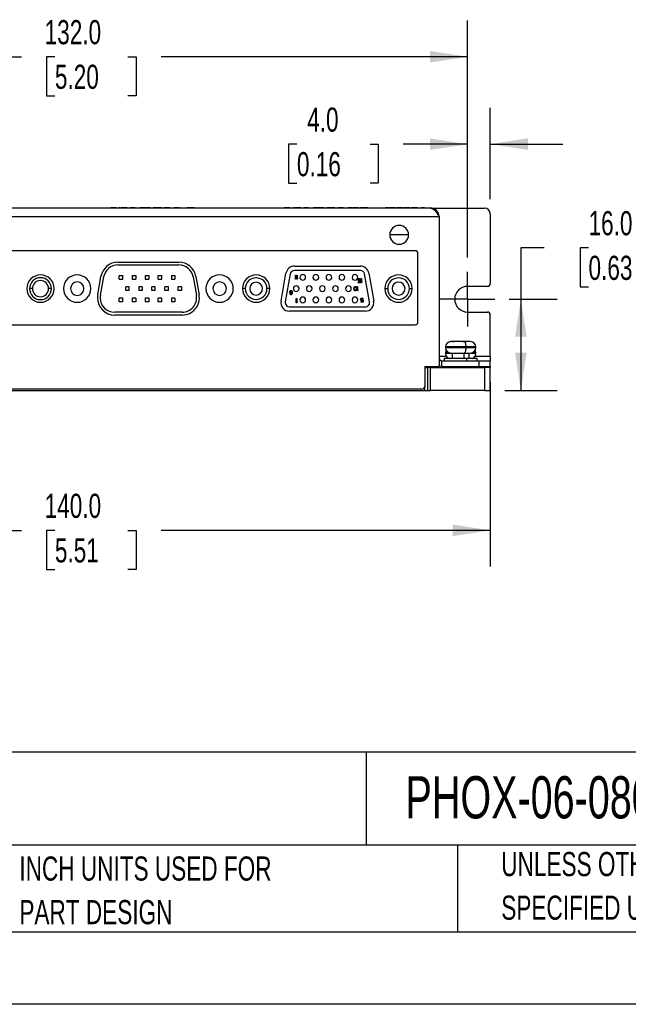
# Model space of a CAD drawing. Header units: millimetres. Extents: x 0 to 559, y 0 to 432.
# Tile 3 of 37: x 251 to 358, y 0 to 173. Entities that reach past the tile are written whole.
import ezdxf

# ---------------------------------------------------------------- set-up
doc = ezdxf.new("R2010")
doc.units = ezdxf.units.MM
doc.header["$LTSCALE"] = 2
doc.linetypes.add('CENTERX2', pattern=[20.32, 12.7, -2.54, 2.54, -2.54])
doc.layers.add('CENTER', color=40, linetype='CENTERX2')
doc.layers.add('DIMENSIONS', color=140, linetype='Continuous', lineweight=25)
doc.layers.add('TEXT', color=140, linetype='Continuous', lineweight=25)
doc.styles.add('SLDTEXTSTYLE0', font='TXT', dxfattribs={"width": 0.7})
doc.dimstyles.new('SLDDIMSTYLE0', dxfattribs={"dimtxt": 4.316016, "dimasz": 6.604, "dimexe": 0, "dimexo": 0.0625, "dimgap": 1.079004, "dimtad": 0, "dimtih": 1, "dimtoh": 1, "dimdec": 1, "dimrnd": 1e-09, "dimzin": 4, "dimdsep": 46, "dimtxsty": 'SLDTEXTSTYLE0', "dimsah": 1, "dimcen": 0.09, "dimadec": 0, "dimazin": 1, "dimtfac": 1, "dimtdec": 1, "dimtofl": 0, "dimtmove": 0, "dimatfit": 3, "dimfxl": 0, "dimfrac": 2, "dimtolj": 1, "dimtzin": 12, "dimarcsym": 0})
doc.dimstyles.new('SLDDIMSTYLE3', dxfattribs={"dimtxt": 4.316016, "dimasz": 6.604, "dimexe": 0, "dimexo": 0.0625, "dimgap": 1.079004, "dimtad": 0, "dimtih": 1, "dimtoh": 1, "dimdec": 1, "dimrnd": 1e-09, "dimzin": 4, "dimdsep": 46, "dimtxsty": 'SLDTEXTSTYLE0', "dimsah": 1, "dimcen": 0.09, "dimadec": 0, "dimazin": 1, "dimtfac": 1, "dimtdec": 1, "dimtmove": 0, "dimatfit": 0, "dimfxl": 0, "dimfrac": 2, "dimtolj": 1, "dimtzin": 12, "dimarcsym": 0})

# ---------------------------------------------------------------- blocks, each defined once
blk = doc.blocks.new('SW_NOTE_0')
at = {"layer": 'TEXT', "color": 0, "linetype": 'CENTERX2', "lineweight": 18, "insert": (0, 5.3), "char_height": 4.1136, "attachment_point": 1, "style": 'SLDTEXTSTYLE0'}
blk.add_mtext('LS ELECTRIC SERVO DRIVE, 300W, 24-80 VDC, (2) ETHERNET 100BASE-TX (RJ45) PORT(s), ETHERCAT', dxfattribs=at)
blk = doc.blocks.new('SW_NOTE_0_2')
at = {"layer": 'TEXT', "color": 0, "linetype": 'CENTERX2', "lineweight": 18, "char_height": 4.2333, "attachment_point": 1, "style": 'SLDTEXTSTYLE0'}
for s, insert in [('UNLESS OTHERWISE', (0, 5.46)), ('SPECIFIED UNITS ARE:', (0, -2.19))]:
    blk.add_mtext(s, dxfattribs=dict(at, insert=insert))
blk = doc.blocks.new('SW_NOTE_0_6')
at = {"layer": 'TEXT', "color": 0, "linetype": 'CENTERX2', "lineweight": 18, "char_height": 4.2333, "attachment_point": 1, "style": 'SLDTEXTSTYLE0'}
for s, insert in [('INCH UNITS USED FOR', (0, 5.46)), ('PART DESIGN', (0, -2.19))]:
    blk.add_mtext(s, dxfattribs=dict(at, insert=insert))
blk = doc.blocks.new('_D_3')
at = {"layer": 'DIMENSIONS'}
for p, q in [((197.3, 131.09), (197.3, 172.66)), ((329.3, 131.09), (329.3, 172.66)), ((197.3, 166.31), (251.04, 166.31)), ((256.89, 166.31), (255.44, 166.31)), ((255.44, 166.31), (255.44, 159.46)), ((269.71, 166.31), (271.16, 166.31)), ((271.16, 166.31), (271.16, 159.46)), ((329.3, 166.31), (275.56, 166.31)), ((255.44, 159.46), (256.89, 159.46)), ((271.16, 159.46), (269.71, 159.46))]:
    blk.add_line(p, q, dxfattribs=at)
for points in [[(197.3, 166.31), (203.91, 165.3), (203.91, 167.33)], [(329.3, 166.31), (322.7, 167.33), (322.7, 165.3)]]:
    blk.add_solid(points, dxfattribs=at)
at = {"layer": 'DIMENSIONS', "char_height": 4.233, "attachment_point": 1, "style": 'SLDTEXTSTYLE0'}
for s, insert in [('132.0', (255.09, 172.74)), ('5.20', (256.89, 164.91))]:
    blk.add_mtext(s, dxfattribs=dict(at, insert=insert))
blk = doc.blocks.new('_D_4')
at = {"layer": 'DIMENSIONS'}
for p, q in [((193.3, 109.22), (193.3, 76.84)), ((333.3, 109.22), (333.3, 76.84)), ((193.3, 83.19), (251.04, 83.19)), ((256.89, 83.19), (255.44, 83.19)), ((255.44, 83.19), (255.44, 76.33)), ((269.71, 83.19), (271.16, 83.19)), ((271.16, 83.19), (271.16, 76.33)), ((333.3, 83.19), (275.56, 83.19)), ((255.44, 76.33), (256.89, 76.33)), ((271.16, 76.33), (269.71, 76.33))]:
    blk.add_line(p, q, dxfattribs=at)
for points in [[(193.3, 83.19), (199.91, 82.17), (199.91, 84.21)], [(333.3, 83.19), (326.7, 84.21), (326.7, 82.17)]]:
    blk.add_solid(points, dxfattribs=at)
at = {"layer": 'DIMENSIONS', "char_height": 4.233, "attachment_point": 1, "style": 'SLDTEXTSTYLE0'}
for s, insert in [('140.0', (255.09, 89.61)), ('5.51', (256.89, 81.79))]:
    blk.add_mtext(s, dxfattribs=dict(at, insert=insert))
blk = doc.blocks.new('_D_7')
at = {"layer": 'DIMENSIONS'}
for p, q in [((329.3, 131.09), (329.3, 157.32)), ((333.3, 141.3), (333.3, 157.32)), ((299.36, 150.97), (297.91, 150.97)), ((297.91, 150.97), (297.91, 144.11)), ((312.19, 150.97), (313.64, 150.97)), ((313.64, 150.97), (313.64, 144.11)), ((329.3, 150.97), (318.03, 150.97)), ((333.3, 150.97), (346, 150.97)), ((297.91, 144.11), (299.36, 144.11)), ((313.64, 144.11), (312.19, 144.11))]:
    blk.add_line(p, q, dxfattribs=at)
for points in [[(329.3, 150.97), (322.7, 151.99), (322.7, 149.96)], [(333.3, 150.97), (339.91, 149.96), (339.91, 151.99)]]:
    blk.add_solid(points, dxfattribs=at)
at = {"layer": 'DIMENSIONS', "char_height": 4.233, "attachment_point": 1, "style": 'SLDTEXTSTYLE0'}
for s, insert in [('4.0', (301.16, 157.39)), ('0.16', (299.36, 149.57))]:
    blk.add_mtext(s, dxfattribs=dict(at, insert=insert))
blk = doc.blocks.new('_D_8')
at = {"layer": 'DIMENSIONS'}
for p, q in [((342.75, 132.78), (338.66, 132.78)), ((338.66, 132.78), (338.66, 123.76)), ((350.53, 132.78), (349.08, 132.78)), ((349.08, 132.78), (349.08, 125.93)), ((363.36, 132.78), (364.81, 132.78)), ((364.81, 132.78), (364.81, 125.93)), ((349.08, 125.93), (350.53, 125.93)), ((364.81, 125.93), (363.36, 125.93)), ((336.63, 123.76), (345.01, 123.76)), ((338.66, 123.76), (338.66, 107.76)), ((335.84, 107.76), (345.01, 107.76))]:
    blk.add_line(p, q, dxfattribs=at)
for points in [[(338.66, 123.76), (337.64, 117.16), (339.67, 117.16)], [(338.66, 107.76), (339.67, 114.37), (337.64, 114.37)]]:
    blk.add_solid(points, dxfattribs=at)
at = {"layer": 'DIMENSIONS', "char_height": 4.233, "attachment_point": 1, "style": 'SLDTEXTSTYLE0'}
for s, insert in [('16.0', (350.53, 139.21)), ('0.63', (350.53, 131.38))]:
    blk.add_mtext(s, dxfattribs=dict(at, insert=insert))
blk = doc.blocks.new('SW_CENTERMARKSYMBOL_0')
at = {"layer": 'CENTER', "color": 0}
for p, q in [((0, 2.54), (0, 4.79)), ((0, 0), (0, 2.54)), ((-2.54, 0), (-4.79, 0)), ((0, 0), (-2.54, 0)), ((0, 0), (0, -2.54)), ((0, 0), (2.54, 0)), ((2.54, 0), (4.79, 0)), ((0, -2.54), (0, -4.79))]:
    blk.add_line(p, q, dxfattribs=at)

msp = doc.modelspace()

# ---------------------------------------------------------------- linework, layer by layer
for p, q in [((202.3, 138.26), (324.3, 138.26)), ((322.8, 139.76), (203.8, 139.76)), ((266.61, 139.76), (266.61, 139.77)), ((266.71, 139.76), (266.71, 139.77)), ((267.67, 139.77), (266.71, 139.77)), ((267.67, 139.76), (267.67, 139.77)), ((267.73, 139.76), (267.73, 139.77)), ((268.17, 139.76), (268.17, 139.77)), ((268.31, 139.77), (268.17, 139.77)), ((268.31, 139.76), (268.31, 139.77)), ((268.46, 139.76), (268.46, 139.77)), ((268.46, 139.76), (268.46, 139.77)), ((268.64, 139.77), (268.46, 139.77)), ((268.64, 139.76), (268.64, 139.77)), ((269.22, 139.77), (268.64, 139.77)), ((269.22, 139.76), (269.22, 139.77)), ((269.48, 139.77), (269.22, 139.77)), ((269.48, 139.76), (269.48, 139.77)), ((269.57, 139.77), (269.48, 139.77)), ((269.57, 139.76), (269.57, 139.77)), ((269.7, 139.76), (269.7, 139.77)), ((270.11, 139.76), (270.11, 139.77)), ((270.97, 139.77), (270.11, 139.77)), ((270.97, 139.76), (270.97, 139.77)), ((271.58, 139.76), (271.58, 139.77)), ((271.58, 139.76), (271.58, 139.77)), ((271.81, 139.76), (271.81, 139.77)), ((272.69, 139.77), (271.81, 139.77)), ((272.69, 139.76), (272.69, 139.77)), ((273.61, 139.77), (272.69, 139.77)), ((273.61, 139.76), (273.61, 139.77)), ((274.05, 139.76), (274.05, 139.77)), ((274.15, 139.76), (274.15, 139.77)), ((274.57, 139.77), (274.15, 139.77)), ((274.57, 139.76), (274.57, 139.77)), ((275.58, 139.77), (274.57, 139.77)), ((275.58, 139.76), (275.58, 139.77)), ((275.99, 139.76), (275.99, 139.77)), ((276.09, 139.76), (276.09, 139.77)), ((277.05, 139.77), (276.09, 139.77)), ((277.05, 139.76), (277.05, 139.77)), ((277.11, 139.76), (277.11, 139.77)), ((277.55, 139.76), (277.55, 139.77)), ((277.7, 139.76), (277.7, 139.77)), ((277.84, 139.76), (277.84, 139.77)), ((278.01, 139.77), (277.84, 139.77)), ((278.01, 139.76), (278.01, 139.77)), ((278.42, 139.77), (278.01, 139.77)), ((278.42, 139.76), (278.42, 139.77)), ((278.6, 139.77), (278.42, 139.77)), ((278.6, 139.76), (278.6, 139.77)), ((278.75, 139.76), (278.75, 139.77)), ((278.89, 139.77), (278.75, 139.77)), ((278.89, 139.76), (278.89, 139.77)), ((279.99, 139.76), (279.99, 139.77)), ((280.09, 139.76), (280.09, 139.77)), ((280.61, 139.77), (280.09, 139.77)), ((280.61, 139.76), (280.61, 139.77)), ((281.31, 139.77), (280.61, 139.77)), ((281.31, 139.76), (281.31, 139.77)), ((297.06, 139.76), (297.06, 139.77)), ((297.16, 139.76), (297.16, 139.77)), ((298.13, 139.77), (297.16, 139.77)), ((298.13, 139.76), (298.13, 139.77)), ((298.18, 139.76), (298.18, 139.77)), ((298.62, 139.76), (298.62, 139.77)), ((298.77, 139.77), (298.62, 139.77)), ((298.77, 139.76), (298.77, 139.77)), ((298.92, 139.76), (298.92, 139.77)), ((298.92, 139.76), (298.92, 139.77)), ((299.09, 139.77), (298.92, 139.77)), ((299.09, 139.76), (299.09, 139.77)), ((299.67, 139.77), (299.09, 139.77)), ((299.67, 139.76), (299.67, 139.77)), ((299.93, 139.77), (299.67, 139.77)), ((299.93, 139.76), (299.93, 139.77)), ((300.03, 139.77), (299.93, 139.77)), ((300.03, 139.76), (300.03, 139.77)), ((300.15, 139.76), (300.15, 139.77)), ((300.56, 139.76), (300.56, 139.77)), ((301.42, 139.77), (300.56, 139.77)), ((301.42, 139.76), (301.42, 139.77)), ((302.03, 139.76), (302.03, 139.77)), ((302.03, 139.76), (302.03, 139.77)), ((302.27, 139.76), (302.27, 139.77)), ((303.15, 139.77), (302.27, 139.77)), ((303.15, 139.76), (303.15, 139.77)), ((304.06, 139.77), (303.15, 139.77)), ((304.06, 139.76), (304.06, 139.77)), ((304.5, 139.76), (304.5, 139.77)), ((304.6, 139.76), (304.6, 139.77)), ((305.02, 139.77), (304.6, 139.77)), ((305.02, 139.76), (305.02, 139.77)), ((306.03, 139.77), (305.02, 139.77)), ((306.03, 139.76), (306.03, 139.77)), ((306.45, 139.76), (306.45, 139.77)), ((306.55, 139.76), (306.55, 139.77)), ((307.51, 139.77), (306.55, 139.77)), ((307.51, 139.76), (307.51, 139.77)), ((307.56, 139.76), (307.56, 139.77)), ((308, 139.76), (308, 139.77)), ((308.15, 139.76), (308.15, 139.77)), ((308.3, 139.76), (308.3, 139.77)), ((308.47, 139.77), (308.3, 139.77)), ((308.47, 139.76), (308.47, 139.77)), ((308.87, 139.77), (308.47, 139.77)), ((308.87, 139.76), (308.87, 139.77)), ((309.06, 139.77), (308.87, 139.77)), ((309.06, 139.76), (309.06, 139.77)), ((309.2, 139.76), (309.2, 139.77)), ((309.35, 139.77), (309.2, 139.77)), ((309.35, 139.76), (309.35, 139.77)), ((310.19, 139.77), (309.35, 139.77)), ((310.19, 139.76), (310.19, 139.77)), ((310.36, 139.76), (310.36, 139.77)), ((310.51, 139.76), (310.51, 139.77)), ((310.67, 139.77), (310.51, 139.77)), ((310.67, 139.76), (310.67, 139.77)), ((311.51, 139.77), (310.67, 139.77)), ((311.51, 139.76), (311.51, 139.77)), ((311.68, 139.77), (311.51, 139.77)), ((311.68, 139.76), (311.68, 139.77)), ((311.83, 139.77), (311.68, 139.77)), ((311.83, 139.76), (311.83, 139.77)), ((311.97, 139.77), (314.48, 139.77)), ((314.49, 139.76), (314.49, 139.77)), ((314.9, 139.76), (314.9, 139.77)), ((315.42, 139.77), (314.9, 139.77)), ((315.42, 139.76), (315.42, 139.77)), ((315.42, 139.77), (315.52, 139.77)), ((315.53, 139.76), (315.53, 139.77)), ((315.57, 139.77), (315.53, 139.77)), ((315.57, 139.76), (315.57, 139.77)), ((315.99, 139.77), (315.57, 139.77)), ((315.99, 139.76), (315.99, 139.77)), ((316.1, 139.77), (315.99, 139.77)), ((316.1, 139.76), (316.1, 139.77)), ((316.21, 139.77), (316.1, 139.77)), ((316.21, 139.76), (316.21, 139.77)), ((316.63, 139.77), (316.21, 139.77)), ((316.63, 139.76), (316.63, 139.77)), ((316.67, 139.76), (316.67, 139.77)), ((316.68, 139.77), (316.8, 139.77)), ((316.81, 139.76), (316.81, 139.77)), ((316.92, 139.77), (316.81, 139.77)), ((316.92, 139.76), (316.92, 139.77)), ((317.04, 139.77), (316.92, 139.77)), ((317.04, 139.76), (317.04, 139.77)), ((317.67, 139.77), (317.04, 139.77)), ((317.67, 139.76), (317.67, 139.77)), ((317.8, 139.77), (317.67, 139.77)), ((317.8, 139.76), (317.8, 139.77)), ((317.91, 139.77), (317.8, 139.77)), ((317.91, 139.76), (317.91, 139.77)), ((318.02, 139.77), (318.06, 139.77)), ((318.06, 139.76), (318.06, 139.77)), ((318.1, 139.77), (318.06, 139.77)), ((318.1, 139.76), (318.1, 139.77)), ((318.53, 139.77), (318.1, 139.77)), ((318.53, 139.76), (318.53, 139.77)), ((318.64, 139.77), (318.53, 139.77)), ((318.64, 139.76), (318.64, 139.77)), ((318.75, 139.77), (318.64, 139.77)), ((318.75, 139.76), (318.75, 139.77)), ((319.17, 139.77), (318.75, 139.77)), ((319.17, 139.76), (319.17, 139.77)), ((319.21, 139.76), (319.21, 139.77)), ((319.22, 139.77), (319.41, 139.77)), ((319.41, 139.76), (319.41, 139.77)), ((319.96, 139.77), (319.41, 139.77)), ((319.96, 139.76), (319.96, 139.77)), ((320.53, 139.77), (319.96, 139.77)), ((320.53, 139.76), (320.53, 139.77)), ((320.82, 139.76), (320.82, 139.77)), ((321.24, 139.76), (321.24, 139.77)), ((321.75, 139.77), (321.24, 139.77)), ((321.75, 139.76), (321.75, 139.77)), ((322.8, 139.76), (332.3, 139.76)), ((324.3, 138.26), (324.3, 111.96)), ((333.3, 138.76), (333.3, 126.51)), ((317.3, 135.06), (315.65, 135.06)), ((318.95, 135.06), (317.3, 135.06)), ((320.1, 132.26), (206.1, 132.26)), ((320.6, 119.76), (320.6, 131.76)), ((267.95, 130.24), (278.65, 130.24)), ((267.95, 129.76), (278.65, 129.76)), ((268.17, 127.28), (268.17, 127.9)), ((268.17, 127.9), (268.79, 127.9)), ((268.79, 127.28), (268.79, 127.9)), ((270.46, 127.9), (270.46, 127.28)), ((270.46, 127.9), (271.08, 127.9)), ((271.08, 127.9), (271.08, 127.28)), ((272.75, 127.9), (272.75, 127.28)), ((272.75, 127.9), (273.37, 127.9)), ((273.37, 127.9), (273.37, 127.28)), ((275.04, 127.28), (275.04, 127.9)), ((275.04, 127.9), (275.66, 127.9)), ((275.66, 127.28), (275.66, 127.9)), ((277.33, 127.9), (277.33, 127.28)), ((277.33, 127.9), (277.95, 127.9)), ((277.95, 127.9), (277.95, 127.28)), ((296.57, 123.43), (297.44, 128.33)), ((298.18, 128.2), (297.31, 123.3)), ((298.92, 129.56), (310.49, 129.56)), ((310.49, 128.81), (298.92, 128.81)), ((299.09, 127.25), (299.09, 128)), ((299.09, 128), (299.16, 128)), ((299.16, 128), (299.16, 127.38)), ((299.34, 127.25), (299.34, 128)), ((299.34, 128), (299.41, 128)), ((299.41, 128), (299.41, 127.38)), ((312.09, 123.3), (311.23, 128.2)), ((311.96, 128.33), (312.83, 123.43)), ((264.41, 124.53), (264.98, 127.75)), ((264.88, 124.45), (265.45, 127.67)), ((268.17, 127.28), (268.79, 127.28)), ((270.46, 127.28), (271.08, 127.28)), ((272.75, 127.28), (273.37, 127.28)), ((275.04, 127.28), (275.66, 127.28)), ((277.33, 127.28), (277.95, 127.28)), ((281.16, 127.67), (281.72, 124.45)), ((281.63, 127.75), (282.2, 124.53)), ((299.16, 127.25), (299.09, 127.25)), ((299.16, 127.38), (299.24, 127.49)), ((299.24, 127.36), (299.16, 127.25)), ((299.24, 127.49), (299.24, 127.36)), ((299.41, 127.25), (299.34, 127.25)), ((299.41, 127.38), (299.49, 127.49)), ((299.49, 127.36), (299.41, 127.25)), ((299.49, 127.49), (299.49, 127.36)), ((310.08, 127.19), (310.11, 127.27)), ((310.08, 127.12), (310.08, 127.19)), ((310.11, 127.04), (310.08, 127.12)), ((310.11, 127.27), (310.15, 127.33)), ((310.15, 126.98), (310.11, 127.04)), ((310.11, 126.65), (310.11, 126.73)), ((310.11, 126.73), (310.47, 126.73)), ((310.53, 126.65), (310.11, 126.65)), ((310.15, 127.33), (310.21, 127.38)), ((310.16, 127.22), (310.15, 127.17)), ((310.15, 127.17), (310.15, 127.14)), ((310.15, 127.14), (310.16, 127.09)), ((310.21, 126.93), (310.15, 126.98)), ((310.18, 127.27), (310.16, 127.22)), ((310.16, 127.09), (310.18, 127.04)), ((310.22, 127.3), (310.18, 127.27)), ((310.18, 127.04), (310.22, 127.01)), ((310.21, 127.38), (310.27, 127.4)), ((310.27, 126.92), (310.21, 126.93)), ((310.27, 127.32), (310.22, 127.3)), ((310.22, 127.01), (310.27, 127)), ((310.27, 127.4), (310.35, 127.4)), ((310.35, 127.32), (310.27, 127.32)), ((310.27, 127), (310.35, 127)), ((310.35, 126.92), (310.27, 126.92)), ((310.35, 127.4), (310.41, 127.38)), ((310.4, 127.3), (310.35, 127.32)), ((310.35, 127), (310.4, 127.01)), ((310.41, 126.93), (310.35, 126.92)), ((310.43, 127.27), (310.4, 127.3)), ((310.4, 127.01), (310.45, 127.06)), ((310.41, 127.38), (310.47, 127.33)), ((310.47, 126.98), (310.41, 126.93)), ((310.46, 127.2), (310.43, 127.27)), ((310.45, 127.06), (310.53, 127.06)), ((310.53, 127.2), (310.46, 127.2)), ((310.47, 127.33), (310.51, 127.27)), ((310.47, 126.73), (310.47, 126.98)), ((310.51, 127.27), (310.53, 127.2)), ((310.53, 127.06), (310.53, 126.65)), ((310.63, 126.65), (310.63, 127.4)), ((310.63, 127.4), (310.71, 127.4)), ((310.71, 126.65), (310.63, 126.65)), ((310.71, 127.4), (310.71, 126.77)), ((310.71, 126.77), (310.78, 126.89)), ((310.78, 126.76), (310.71, 126.65)), ((310.78, 126.89), (310.78, 126.76)), ((252.94, 125.61), (252.44, 125.61)), ((256.28, 125.61), (255.78, 125.61)), ((269.93, 125.92), (269.31, 125.92)), ((269.31, 125.3), (269.31, 125.92)), ((269.93, 125.3), (269.31, 125.3)), ((269.93, 125.3), (269.93, 125.92)), ((271.6, 125.92), (271.6, 125.3)), ((272.22, 125.92), (271.6, 125.92)), ((272.22, 125.3), (271.6, 125.3)), ((272.22, 125.92), (272.22, 125.3)), ((274.51, 125.92), (273.89, 125.92)), ((273.89, 125.3), (273.89, 125.92)), ((274.51, 125.3), (273.89, 125.3)), ((274.51, 125.3), (274.51, 125.92)), ((276.8, 125.92), (276.18, 125.92)), ((276.18, 125.3), (276.18, 125.92)), ((276.8, 125.3), (276.18, 125.3)), ((276.8, 125.3), (276.8, 125.92)), ((278.47, 125.92), (278.47, 125.3)), ((279.09, 125.92), (278.47, 125.92)), ((279.09, 125.3), (278.47, 125.3)), ((279.09, 125.92), (279.09, 125.3)), ((290.3, 125.61), (289.8, 125.61)), ((294.6, 125.61), (294.1, 125.61)), ((298.1, 125.09), (298.13, 125.17)), ((298.1, 125.01), (298.1, 125.09)), ((298.13, 124.93), (298.1, 125.01)), ((298.13, 125.17), (298.16, 125.23)), ((298.16, 124.88), (298.13, 124.93)), ((298.14, 124.68), (298.13, 124.72)), ((298.13, 124.72), (298.19, 124.72)), ((298.18, 124.61), (298.14, 124.68)), ((298.16, 125.23), (298.23, 125.28)), ((298.16, 125.07), (298.18, 125.12)), ((298.16, 125.03), (298.16, 125.07)), ((298.18, 124.98), (298.16, 125.03)), ((298.23, 124.84), (298.16, 124.88)), ((298.18, 125.12), (298.2, 125.17)), ((298.2, 124.95), (298.18, 124.98)), ((298.24, 124.56), (298.18, 124.61)), ((298.19, 124.72), (298.21, 124.68)), ((298.2, 125.17), (298.24, 125.2)), ((298.24, 124.92), (298.2, 124.95)), ((298.21, 124.68), (298.25, 124.64)), ((298.23, 125.28), (298.29, 125.3)), ((298.29, 124.82), (298.23, 124.84)), ((298.24, 125.2), (298.28, 125.22)), ((298.28, 124.9), (298.24, 124.92)), ((298.3, 124.55), (298.24, 124.56)), ((298.25, 124.64), (298.29, 124.63)), ((298.28, 125.22), (298.36, 125.22)), ((298.36, 124.9), (298.28, 124.9)), ((298.29, 125.3), (298.35, 125.3)), ((298.35, 124.82), (298.29, 124.82)), ((298.29, 124.63), (298.36, 124.63)), ((298.35, 124.55), (298.3, 124.55)), ((298.35, 125.3), (298.41, 125.28)), ((298.41, 124.84), (298.35, 124.82)), ((298.41, 124.56), (298.35, 124.55)), ((298.36, 125.22), (298.4, 125.2)), ((298.4, 124.92), (298.36, 124.9)), ((298.36, 124.63), (298.4, 124.64)), ((298.4, 125.2), (298.44, 125.17)), ((298.44, 124.95), (298.4, 124.92)), ((298.4, 124.64), (298.44, 124.68)), ((298.41, 125.28), (298.48, 125.23)), ((298.49, 124.9), (298.41, 124.84)), ((298.48, 124.61), (298.41, 124.56)), ((298.44, 125.17), (298.46, 125.12)), ((298.46, 124.98), (298.44, 124.95)), ((298.44, 124.68), (298.46, 124.72)), ((298.46, 125.12), (298.48, 125.07)), ((298.48, 125.03), (298.46, 124.98)), ((298.46, 124.72), (298.48, 124.77)), ((298.48, 125.23), (298.51, 125.17)), ((298.48, 125.07), (298.48, 125.03)), ((298.48, 124.77), (298.49, 124.87)), ((298.51, 124.68), (298.48, 124.61)), ((298.49, 124.87), (298.49, 124.9)), ((298.51, 125.17), (298.54, 125.09)), ((298.54, 124.76), (298.51, 124.68)), ((298.54, 125.09), (298.55, 124.98)), ((298.55, 124.87), (298.54, 124.76)), ((298.55, 124.98), (298.55, 124.87)), ((309.37, 125.69), (309.38, 125.77)), ((309.37, 125.54), (309.37, 125.69)), ((309.38, 125.46), (309.37, 125.54)), ((309.38, 125.77), (309.39, 125.81)), ((309.39, 125.41), (309.38, 125.46)), ((309.39, 125.81), (309.42, 125.88)), ((309.42, 125.35), (309.39, 125.41)), ((309.42, 125.88), (309.45, 125.93)), ((309.45, 125.3), (309.42, 125.35)), ((309.43, 125.67), (309.44, 125.77)), ((309.43, 125.56), (309.43, 125.67)), ((309.44, 125.46), (309.43, 125.56)), ((309.44, 125.77), (309.49, 125.86)), ((309.49, 125.37), (309.44, 125.46)), ((309.45, 125.93), (309.52, 125.97)), ((309.52, 125.25), (309.45, 125.3)), ((309.49, 125.86), (309.53, 125.89)), ((309.53, 125.33), (309.49, 125.37)), ((309.52, 125.97), (309.59, 125.99)), ((309.59, 125.24), (309.52, 125.25)), ((309.53, 125.89), (309.59, 125.91)), ((309.59, 125.32), (309.53, 125.33)), ((309.59, 125.99), (309.67, 125.97)), ((309.59, 125.91), (309.65, 125.89)), ((309.65, 125.33), (309.59, 125.32)), ((309.67, 125.25), (309.59, 125.24)), ((309.65, 125.89), (309.69, 125.86)), ((309.69, 125.37), (309.65, 125.33)), ((309.67, 125.97), (309.73, 125.93)), ((309.73, 125.3), (309.67, 125.25)), ((309.69, 125.86), (309.74, 125.77)), ((309.74, 125.46), (309.69, 125.37)), ((309.73, 125.93), (309.77, 125.88)), ((309.77, 125.35), (309.73, 125.3)), ((309.74, 125.77), (309.75, 125.67)), ((309.75, 125.56), (309.74, 125.46)), ((309.75, 125.67), (309.75, 125.56)), ((309.77, 125.88), (309.79, 125.81)), ((309.79, 125.41), (309.77, 125.35)), ((309.79, 125.81), (309.8, 125.77)), ((309.8, 125.46), (309.79, 125.41)), ((309.8, 125.77), (309.82, 125.69)), ((309.82, 125.54), (309.8, 125.46)), ((309.82, 125.69), (309.82, 125.54)), ((309.92, 125.24), (309.92, 125.99)), ((309.92, 125.99), (309.99, 125.99)), ((309.99, 125.24), (309.92, 125.24)), ((309.99, 125.99), (309.99, 125.37)), ((309.99, 125.37), (310.07, 125.48)), ((310.07, 125.35), (309.99, 125.24)), ((310.07, 125.48), (310.07, 125.35)), ((314.8, 125.61), (315.3, 125.61)), ((319.1, 125.61), (319.6, 125.61)), ((332.8, 126.01), (329.3, 126.01)), ((268.79, 123.94), (268.17, 123.94)), ((268.17, 123.32), (268.17, 123.94)), ((268.79, 123.32), (268.17, 123.32)), ((268.79, 123.32), (268.79, 123.94)), ((270.46, 123.94), (270.46, 123.32)), ((271.08, 123.94), (270.46, 123.94)), ((271.08, 123.32), (270.46, 123.32)), ((271.08, 123.94), (271.08, 123.32)), ((273.37, 123.94), (272.75, 123.94)), ((272.75, 123.94), (272.75, 123.32)), ((273.37, 123.32), (272.75, 123.32)), ((273.37, 123.94), (273.37, 123.32)), ((275.66, 123.94), (275.04, 123.94)), ((275.04, 123.32), (275.04, 123.94)), ((275.66, 123.32), (275.04, 123.32)), ((275.66, 123.32), (275.66, 123.94)), ((277.33, 123.94), (277.33, 123.32)), ((277.95, 123.94), (277.33, 123.94)), ((277.95, 123.32), (277.33, 123.32)), ((277.95, 123.94), (277.95, 123.32)), ((299.24, 123.12), (299.24, 123.87)), ((299.24, 123.87), (299.32, 123.87)), ((299.32, 123.12), (299.24, 123.12)), ((299.32, 123.87), (299.32, 123.25)), ((299.32, 123.25), (299.39, 123.36)), ((299.39, 123.23), (299.32, 123.12)), ((299.39, 123.36), (299.39, 123.23)), ((310.52, 123.76), (310.55, 123.84)), ((310.52, 123.69), (310.52, 123.76)), ((310.55, 123.61), (310.52, 123.69)), ((310.55, 123.84), (310.59, 123.9)), ((310.59, 123.55), (310.55, 123.61)), ((310.55, 123.21), (310.55, 123.29)), ((310.55, 123.29), (310.91, 123.29)), ((310.97, 123.21), (310.55, 123.21)), ((310.59, 123.9), (310.65, 123.95)), ((310.6, 123.79), (310.59, 123.74)), ((310.59, 123.74), (310.59, 123.71)), ((310.59, 123.71), (310.6, 123.66)), ((310.65, 123.5), (310.59, 123.55)), ((310.62, 123.84), (310.6, 123.79)), ((310.6, 123.66), (310.62, 123.61)), ((310.66, 123.87), (310.62, 123.84)), ((310.62, 123.61), (310.66, 123.58)), ((310.65, 123.95), (310.71, 123.96)), ((310.71, 123.49), (310.65, 123.5)), ((310.71, 123.88), (310.66, 123.87)), ((310.66, 123.58), (310.71, 123.57)), ((310.71, 123.96), (310.79, 123.96)), ((310.79, 123.88), (310.71, 123.88)), ((310.71, 123.57), (310.79, 123.57)), ((310.79, 123.49), (310.71, 123.49)), ((310.79, 123.96), (310.85, 123.95)), ((310.84, 123.87), (310.79, 123.88)), ((310.79, 123.57), (310.84, 123.58)), ((310.85, 123.5), (310.79, 123.49)), ((310.87, 123.84), (310.84, 123.87)), ((310.84, 123.58), (310.89, 123.63)), ((310.85, 123.95), (310.91, 123.9)), ((310.91, 123.55), (310.85, 123.5)), ((310.9, 123.77), (310.87, 123.84)), ((310.89, 123.63), (310.97, 123.63)), ((310.97, 123.77), (310.9, 123.77)), ((310.91, 123.9), (310.95, 123.84)), ((310.91, 123.29), (310.91, 123.55)), ((310.95, 123.84), (310.97, 123.77)), ((310.97, 123.63), (310.97, 123.21)), ((279.22, 121.46), (267.38, 121.46)), ((279.22, 120.98), (267.38, 120.98)), ((298.05, 122.41), (311.35, 122.41)), ((311.35, 121.66), (298.05, 121.66)), ((329.3, 121.51), (332.8, 121.51)), ((333.3, 113.76), (333.3, 121.01)), ((218.1, 119.26), (320.1, 119.26)), ((326.34, 116.31), (326.38, 116.31)), ((326.59, 116.31), (326.34, 116.31)), ((326.63, 116.31), (326.59, 116.31)), ((326.6, 116.31), (326.81, 116.31)), ((328.39, 116.31), (326.63, 116.31)), ((328.4, 116.31), (328.39, 116.31)), ((328.73, 116.31), (328.4, 116.31)), ((328.47, 116.31), (328.82, 116.31)), ((329.06, 116.31), (328.73, 116.31)), ((328.82, 116.31), (328.88, 116.31)), ((328.88, 116.31), (329.04, 116.31)), ((329.04, 116.31), (329.06, 116.31)), ((329.71, 116.31), (329.04, 116.31)), ((329.04, 116.31), (329.14, 116.31)), ((329.83, 116.31), (329.83, 116.31)), ((325.45, 115.41), (325.45, 115.21)), ((329.05, 115.41), (325.45, 115.41)), ((329.05, 115.21), (325.45, 115.21)), ((325.45, 114.41), (325.45, 114.21)), ((325.94, 114.41), (325.45, 114.41)), ((326.29, 114.21), (325.45, 114.21)), ((326.35, 114.31), (328.73, 114.31)), ((326.6, 114.31), (326.6, 113.36)), ((328.64, 114.31), (328.64, 113.36)), ((328.73, 114.31), (329.85, 114.31)), ((329.05, 115.21), (329.05, 115.41)), ((330.75, 115.41), (329.05, 115.41)), ((330.75, 115.21), (329.05, 115.21)), ((329.6, 113.36), (329.6, 114.31)), ((330.75, 114.21), (329.91, 114.21)), ((330.75, 114.41), (330.26, 114.41)), ((330.75, 115.21), (330.75, 115.41)), ((330.75, 114.21), (330.75, 114.41)), ((324.3, 113.76), (325.57, 113.76)), ((324.8, 111.96), (324.8, 112.96)), ((324.8, 112.96), (331.3, 112.96)), ((325.2, 113.36), (325.2, 112.96)), ((329.14, 113.36), (325.2, 113.36)), ((329.14, 113.36), (329.14, 112.96)), ((331, 113.36), (329.14, 113.36)), ((330.63, 113.76), (333.3, 113.76)), ((331, 112.96), (331, 113.36)), ((331.3, 112.96), (331.3, 111.96)), ((331.3, 112.96), (333.3, 112.96)), ((333.3, 113.76), (333.3, 112.96)), ((333.3, 111.96), (333.3, 112.96)), ((321.8, 111.96), (321.8, 108.46)), ((321.8, 111.96), (324.3, 111.96)), ((321.8, 111.76), (322.3, 111.76)), ((322.3, 111.76), (322.3, 107.76)), ((322.8, 111.76), (322.3, 111.76)), ((322.8, 111.96), (322.8, 111.76)), ((322.8, 107.76), (322.8, 111.76)), ((322.8, 111.76), (332.3, 111.76)), ((324.8, 111.96), (331.3, 111.96)), ((325.2, 111.96), (325.2, 111.76)), ((326.6, 111.96), (326.6, 111.76)), ((328.64, 111.96), (328.64, 111.76)), ((329.6, 111.76), (329.6, 111.96)), ((331, 111.76), (331, 111.96)), ((331.3, 111.96), (333.3, 111.96)), ((332.3, 111.76), (332.3, 107.76)), ((333.3, 111.76), (332.3, 111.76)), ((333.3, 111.96), (333.3, 111.76)), ((333.3, 107.76), (333.3, 111.76)), ((204.8, 107.76), (321.8, 107.76)), ((321.3, 107.96), (205.3, 107.96)), ((321.8, 107.76), (321.8, 108.46)), ((321.8, 107.76), (322.3, 107.76)), ((322.3, 107.76), (322.8, 107.76)), ((332.3, 107.76), (322.8, 107.76)), ((332.3, 107.76), (333.3, 107.76))]:
    msp.add_line(p, q)
at = {"color": 7, "linetype": 'Continuous'}
msp.add_line((558.8, 0.01), (0, 0.01), dxfattribs=at)
at = {"flags": 128}
for points in [[(329.05, 115.41), (329.05, 115.59), (329.03, 115.76), (329, 115.92), (328.96, 116.05), (328.91, 116.16), (328.85, 116.25), (328.79, 116.3), (328.73, 116.31)], [(328.73, 114.31), (328.79, 114.33), (328.85, 114.38), (328.91, 114.47), (328.96, 114.58), (329, 114.71), (329.03, 114.87), (329.05, 115.04), (329.05, 115.21)], [(324.8, 111.96), (324.51, 111.99), (324.3, 112.05)]]:
    msp.add_lwpolyline(points, dxfattribs=at)
for centre, radius, start, end in [((321.85, 137.32), 2.63, 21.1766, 68.8234), ((322.8, 138.26), 1.5, 0, 90), ((332.3, 138.76), 1, 0, 90), ((317.3, 135.06), 1.65, 0, 180), ((317.3, 135.06), 1.65, 180, 0), ((320.1, 131.76), 0.5, 0, 90), ((267.95, 127.22), 3.02, 90, 170), ((267.95, 127.22), 2.54, 90, 170), ((278.65, 127.22), 3.02, 10, 90), ((278.65, 127.22), 2.54, 10, 90), ((254.36, 125.61), 2.4, 0, 180), ((260.81, 125.61), 2.4, 0, 180), ((285.8, 125.61), 2.4, 0, 180), ((292.2, 125.61), 2.4, 0, 180), ((298.92, 128.06), 1.5, 90, 170), ((298.92, 128.06), 0.75, 90, 170), ((300.39, 127.59), 0.5, 0, 180), ((302.68, 127.59), 0.5, 0, 180), ((304.97, 127.59), 0.5, 0, 180), ((307.26, 127.59), 0.5, 0, 180), ((309.55, 127.59), 0.5, 0, 180), ((310.49, 128.06), 1.5, 10, 90), ((310.49, 128.06), 0.75, 10, 90), ((317.2, 125.61), 2.4, 0, 180), ((254.36, 125.61), 1.92, 0, 180), ((254.36, 125.61), 1.42, 0, 180), ((260.81, 125.61), 1.18, 0, 180), ((285.8, 125.61), 1.18, 0, 180), ((292.2, 125.61), 1.9, 0, 180), ((292.2, 125.61), 1.13, 0, 180), ((300.39, 127.59), 0.5, 180, 0), ((302.68, 127.59), 0.5, 180, 0), ((304.97, 127.59), 0.5, 180, 0), ((307.26, 127.59), 0.5, 180, 0), ((309.55, 127.59), 0.5, 180, 0), ((317.2, 125.61), 1.9, 0, 180), ((317.2, 125.61), 1.14, 0, 180), ((332.8, 126.51), 0.5, 270, 0), ((254.36, 125.61), 2.4, 180, 0), ((254.36, 125.61), 1.92, 180, 0), ((254.36, 125.61), 1.42, 180, 0), ((260.81, 125.61), 2.4, 180, 0), ((260.81, 125.61), 1.18, 180, 0), ((267.38, 124), 3.02, 170, 180), ((267.38, 124), 2.54, 170, 180), ((279.22, 124), 3.02, 270, 10), ((279.22, 124), 2.54, 270, 10), ((285.8, 125.61), 2.4, 180, 0), ((285.8, 125.61), 1.18, 180, 0), ((292.2, 125.61), 2.4, 180, 0), ((292.2, 125.61), 1.9, 180, 0), ((292.2, 125.61), 1.13, 180, 0), ((299.24, 125.61), 0.5, 0, 180), ((299.24, 125.61), 0.5, 180, 0), ((301.53, 125.61), 0.5, 0, 180), ((301.53, 125.61), 0.5, 180, 0), ((303.82, 125.61), 0.5, 0, 180), ((303.82, 125.61), 0.5, 180, 0), ((306.11, 125.61), 0.5, 0, 180), ((306.11, 125.61), 0.5, 180, 0), ((308.4, 125.61), 0.5, 0, 180), ((308.4, 125.61), 0.5, 180, 0), ((317.2, 125.61), 2.4, 180, 0), ((317.2, 125.61), 1.9, 180, 0), ((317.2, 125.61), 1.14, 180, 0), ((329.3, 123.76), 2.25, 90, 180), ((267.38, 124), 3.02, 180, 270), ((267.38, 124), 2.54, 180, 270), ((298.05, 123.16), 1.5, 170, 270), ((298.05, 123.16), 0.75, 170, 180), ((298.05, 123.16), 0.75, 180, 270), ((300.39, 123.63), 0.5, 0, 180), ((300.39, 123.63), 0.5, 180, 0), ((302.68, 123.63), 0.5, 0, 180), ((302.68, 123.63), 0.5, 180, 0), ((304.97, 123.63), 0.5, 0, 180), ((304.97, 123.63), 0.5, 180, 0), ((307.26, 123.63), 0.5, 0, 180), ((307.26, 123.63), 0.5, 180, 0), ((309.55, 123.63), 0.5, 0, 180), ((309.55, 123.63), 0.5, 180, 0), ((311.35, 123.16), 1.5, 270, 10), ((311.35, 123.16), 0.75, 270, 10), ((329.3, 123.76), 2.25, 180, 270), ((332.8, 121.01), 0.5, 0, 90), ((320.1, 119.76), 0.5, 270, 0), ((326.35, 115.41), 0.9, 90, 180), ((329.85, 115.41), 0.9, 0, 90), ((326.35, 115.21), 0.9, 180, 270), ((326.35, 114.41), 0.9, 153.6122, 180), ((326.35, 114.21), 0.9, 180, 250.8119), ((329.85, 115.21), 0.9, 270, 0), ((329.85, 114.21), 0.9, 289.1881, 0), ((329.85, 114.41), 0.9, 0, 26.3878), ((324.8, 113.46), 0.5, 180, 270), ((321.3, 108.46), 0.5, 270, 0)]:
    msp.add_arc(centre, radius, start, end)
at = {"layer": 'TEXT'}
for p, q in [((546.1, 44.25), (12.7, 44.25)), ((311.52, 44.25), (311.52, 27.94)), ((546.1, 27.94), (12.7, 27.94)), ((327.56, 27.94), (327.56, 12.7)), ((12.7, 12.7), (546.1, 12.7))]:
    msp.add_line(p, q, dxfattribs=at)

# ---------------------------------------------------------------- block references
at = {"layer": 'CENTER'}
msp.add_blockref('SW_CENTERMARKSYMBOL_0', (329.3, 123.76), dxfattribs=at)
at = {"layer": 'TEXT', "linetype": 'CENTERX2', "lineweight": 18}
for name, p in [('SW_NOTE_0', (16.22, 36.44)), ('SW_NOTE_0_6', (250.66, 20.49)), ('SW_NOTE_0_2', (335.22, 21.27))]:
    msp.add_blockref(name, p, dxfattribs=at)

# ---------------------------------------------------------------- texts
at = {"layer": 'TEXT', "linetype": 'CENTERX2', "lineweight": 18, "insert": (318.42, 40.04), "char_height": 7.4083, "attachment_point": 1, "style": 'SLDTEXTSTYLE0'}
msp.add_mtext('PHOX-06-080NS-AD', dxfattribs=at)

# ---------------------------------------------------------------- dimensions: what is measured, and where the dimension line sits
at = {"layer": 'DIMENSIONS'}
for base, p1, p2, dimstyle, picture, middle in [((329.3, 166.31), (197.3, 128.55), (329.3, 128.55), 'SLDDIMSTYLE0', '_D_3', (263.3, 166.31)), ((329.3, 150.97), (333.3, 138.76), (329.3, 128.55), 'SLDDIMSTYLE3', '_D_7', (305.77, 150.97)), ((333.3, 83.19), (193.3, 111.76), (333.3, 111.76), 'SLDDIMSTYLE0', '_D_4', (263.3, 83.19))]:
    dim = msp.add_linear_dim(base=base, p1=p1, p2=p2, dimstyle=dimstyle, dxfattribs=at)
    dim.commit()
    dim.dimension.update_dxf_attribs({"geometry": picture, "text_midpoint": middle, "dimtype": 160})
dim = msp.add_linear_dim(base=(338.66, 107.76), p1=(334.09, 123.76), p2=(333.3, 107.76), angle=90, dimstyle='SLDDIMSTYLE0', dxfattribs=at)
dim.commit()
dim.dimension.update_dxf_attribs({"geometry": '_D_8', "text_midpoint": (338.66, 132.78), "dimtype": 160})

doc.saveas('drawing.dxf')
